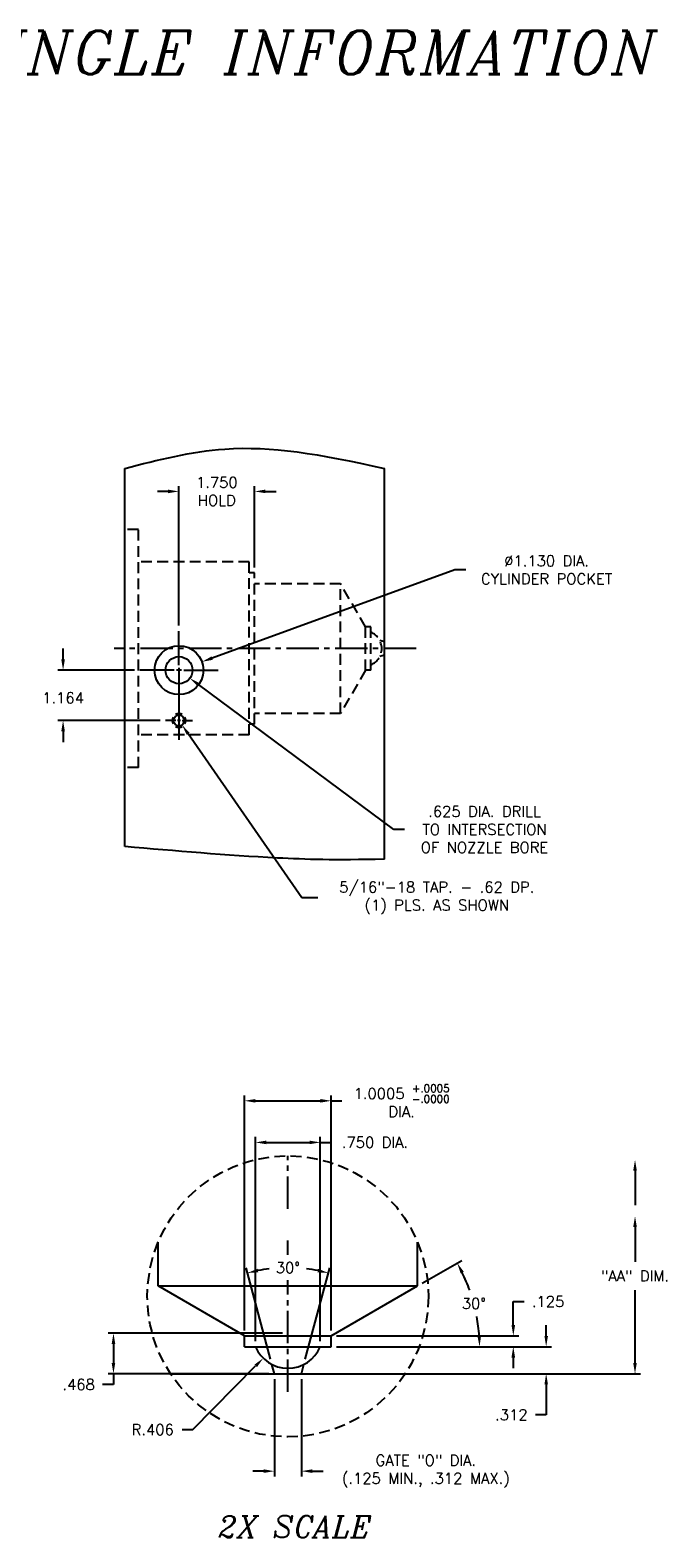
# Model space of a CAD drawing. Extents: x -29 to 83, y 156 to 191.
# Tile 5 of 6: x 27 to 42, y 156 to 191. Entities that reach past the tile are written whole.
import ezdxf
from ezdxf.enums import TextEntityAlignment as Align

# ---------------------------------------------------------------- set-up
doc = ezdxf.new("R2010")
doc.units = 0
doc.header["$MEASUREMENT"] = 0
doc.linetypes.add('CENTER2', pattern=[1.125, 0.75, -0.125, 0.125, -0.125])
doc.linetypes.add('HIDDEN', pattern=[0.375, 0.25, -0.125])
doc.layers.get('DEFPOINTS').update_dxf_attribs({"linetype": 'CONTINUOUS'})
for name, color, linetype in [('BORE_HIDDEN', 1, 'HIDDEN'), ('DIM_HIDDEN', 4, 'HIDDEN'), ('DIMENSIONS', 4, 'CONTINUOUS'), ('DSCV_BORE_CENTER', 22, 'CENTER2'), ('DSCV_BORE_SOLID', 1, 'CONTINUOUS'), ('NP_SHAPE_SOLID', 6, 'CONTINUOUS'), ('SCV200_BORE_SOLID', 1, 'CONTINUOUS'), ('SCV400_BORE_SOLID', 1, 'CONTINUOUS'), ('SCV_BORE_CENTER', 22, 'CENTER2')]:
    doc.layers.add(name, color=color, linetype=linetype)
doc.styles.add('ITALIC', font='italic.shx')
doc.styles.add('ROMANS', font='romans.shx')
doc.dimstyles.new('CATALOG', dxfattribs={"dimscale": 2, "dimtxt": 0.125, "dimasz": 0.125, "dimexe": 0.0625, "dimexo": 0.0625, "dimgap": 0.09, "dimtad": 0, "dimtih": 1, "dimtoh": 1, "dimdec": 3, "dimzin": 4, "dimdsep": 46, "dimtxsty": 'ROMANS', "dimcen": 0, "dimclrd": 256, "dimclre": 256, "dimclrt": 256, "dimadec": 0, "dimazin": 0, "dimtfac": 0.7, "dimtdec": 3, "dimtofl": 0, "dimtmove": 0, "dimatfit": 3, "dimfxl": 1, "dimtolj": 1, "dimtzin": 4, "dimlwd": -1, "dimlwe": -1, "dimarcsym": 0})
doc.dimstyles.new('CATALOG_2XSCALE', dxfattribs={"dimscale": 2, "dimtxt": 0.125, "dimasz": 0.125, "dimexe": 0.0625, "dimexo": 0.0625, "dimgap": 0.09, "dimtad": 0, "dimtih": 1, "dimtoh": 1, "dimdec": 3, "dimlfac": 0.5, "dimzin": 4, "dimdsep": 46, "dimtxsty": 'ROMANS', "dimcen": 0, "dimclrd": 256, "dimclre": 256, "dimclrt": 256, "dimadec": 0, "dimazin": 0, "dimtfac": 0.7, "dimtdec": 3, "dimtofl": 0, "dimtmove": 0, "dimatfit": 3, "dimfxl": 1, "dimtolj": 1, "dimtzin": 4, "dimlwd": -1, "dimlwe": -1, "dimarcsym": 0})

# ---------------------------------------------------------------- blocks, each defined once
blk = doc.blocks.new('*D5')
at = {"layer": 'DEFPOINTS', "color": 0}
for p in [(32.849, 159.998), (33.473, 159.998), (33.473, 157.744)]:
    blk.add_point(p, dxfattribs=at)
at = {"layer": 'DIMENSIONS'}
for p, q in [((32.849, 159.873), (32.849, 157.619)), ((33.473, 159.873), (33.473, 157.619)), ((32.599, 157.744), (32.349, 157.744)), ((33.723, 157.744), (33.973, 157.744))]:
    blk.add_line(p, q, dxfattribs=at)
for points in [[(32.599, 157.786), (32.599, 157.703), (32.849, 157.744)], [(33.723, 157.786), (33.723, 157.703), (33.473, 157.744)]]:
    blk.add_solid(points, dxfattribs=at)
at = {"layer": 'DIMENSIONS', "insert": (36.349, 157.744), "char_height": 0.25, "attachment_point": 5, "style": 'ROMANS'}
blk.add_mtext('\\A1;GATE "O" DIA.\\P(.125 MIN., .312 MAX.)', dxfattribs=at)
blk = doc.blocks.new('*D10')
at = {"layer": 'DEFPOINTS', "color": 0}
for p in [(36.161, 162.027), (37.534, 161.293), (34.161, 160.872), (32.16, 160.622), (34.161, 160.622)]:
    blk.add_point(p, dxfattribs=at)
at = {"layer": 'DIMENSIONS'}
for p, q in [((36.269, 162.089), (37.183, 162.617)), ((34.286, 160.622), (37.718, 160.622))]:
    blk.add_line(p, q, dxfattribs=at)
for start, end in [(19.7396, 26.2926), (3.7073, 10.3635)]:
    blk.add_arc((33.728, 160.622), 3.864, start, end, dxfattribs=at)
for points in [[(37.156, 162.314), (37.23, 162.354), (37.075, 162.554)], [(37.626, 160.873), (37.543, 160.871), (37.593, 160.622)]]:
    blk.add_solid(points, dxfattribs=at)
at = {"layer": 'DIMENSIONS', "insert": (37.461, 161.622), "char_height": 0.25, "attachment_point": 5, "style": 'ROMANS'}
blk.add_mtext('\\A1;30° ', dxfattribs=at)
blk = doc.blocks.new('*D11')
at = {"layer": 'DEFPOINTS', "color": 0}
for p in [(34.161, 160.622), (33.473, 159.998), (39.132, 159.998)]:
    blk.add_point(p, dxfattribs=at)
at = {"layer": 'DIMENSIONS'}
for p, q in [((39.132, 160.872), (39.132, 161.122)), ((34.286, 160.622), (39.257, 160.622)), ((33.598, 159.998), (39.257, 159.998)), ((39.132, 159.748), (39.132, 159.047)), ((39.132, 159.047), (38.882, 159.047))]:
    blk.add_line(p, q, dxfattribs=at)
for points in [[(39.091, 160.872), (39.174, 160.872), (39.132, 160.622)], [(39.091, 159.748), (39.174, 159.748), (39.132, 159.998)]]:
    blk.add_solid(points, dxfattribs=at)
at = {"layer": 'DIMENSIONS', "insert": (38.327, 159.047), "char_height": 0.25, "attachment_point": 5, "style": 'ROMANS'}
blk.add_mtext('\\A1;.312 ', dxfattribs=at)
blk = doc.blocks.new('*D12')
at = {"layer": 'DEFPOINTS', "color": 0}
for p in [(34.161, 160.872), (38.372, 160.872), (34.161, 160.622)]:
    blk.add_point(p, dxfattribs=at)
at = {"layer": 'DIMENSIONS'}
for p, q in [((38.372, 161.122), (38.372, 161.666)), ((38.372, 161.666), (38.622, 161.666)), ((34.286, 160.872), (38.497, 160.872)), ((34.286, 160.622), (38.497, 160.622)), ((38.372, 160.372), (38.372, 160.122))]:
    blk.add_line(p, q, dxfattribs=at)
for points in [[(38.33, 161.122), (38.413, 161.122), (38.372, 160.872)], [(38.33, 160.372), (38.413, 160.372), (38.372, 160.622)]]:
    blk.add_solid(points, dxfattribs=at)
at = {"layer": 'DIMENSIONS', "insert": (39.177, 161.666), "char_height": 0.25, "attachment_point": 5, "style": 'ROMANS'}
blk.add_mtext('\\A1;.125 ', dxfattribs=at)
blk = doc.blocks.new('*D13')
at = {"layer": 'DEFPOINTS', "color": 0}
for p in [(33.476, 162.435), (32.792, 160.211), (33.53, 160.211), (32.849, 159.998), (33.473, 159.998)]:
    blk.add_point(p, dxfattribs=at)
at = {"layer": 'DIMENSIONS'}
for p, q in [((32.76, 160.332), (32.193, 162.447)), ((33.562, 160.332), (34.129, 162.447))]:
    blk.add_line(p, q, dxfattribs=at)
for start, end in [(96.831, 101.0371), (78.9629, 83.169)]:
    blk.add_arc((33.161, 158.834), 3.615, start, end, dxfattribs=at)
for points in [[(32.478, 162.342), (32.459, 162.423), (32.225, 162.326)], [(33.862, 162.423), (33.844, 162.342), (34.097, 162.326)]]:
    blk.add_solid(points, dxfattribs=at)
at = {"layer": 'DIMENSIONS', "insert": (33.161, 162.449), "char_height": 0.25, "attachment_point": 5, "style": 'ROMANS'}
blk.add_mtext('\\A1;30° ', dxfattribs=at)
blk = doc.blocks.new('*D14')
at = {"layer": 'DEFPOINTS', "color": 0}
for p in [(33.911, 165.346), (32.411, 160.622), (33.911, 160.622)]:
    blk.add_point(p, dxfattribs=at)
at = {"layer": 'DIMENSIONS'}
for p, q in [((32.411, 160.747), (32.411, 165.471)), ((32.661, 165.346), (33.661, 165.346)), ((33.911, 160.747), (33.911, 165.471)), ((33.911, 165.346), (34.161, 165.346))]:
    blk.add_line(p, q, dxfattribs=at)
for points in [[(32.661, 165.387), (32.661, 165.304), (32.411, 165.346)], [(33.661, 165.387), (33.661, 165.304), (33.911, 165.346)]]:
    blk.add_solid(points, dxfattribs=at)
at = {"layer": 'DIMENSIONS', "insert": (35.174, 165.346), "char_height": 0.25, "attachment_point": 5, "style": 'ROMANS'}
blk.add_mtext('\\A1;.750 DIA.', dxfattribs=at)
blk = doc.blocks.new('*D15')
at = {"layer": 'DEFPOINTS', "color": 0}
for p in [(34.161, 166.308), (32.16, 160.872), (34.161, 160.872)]:
    blk.add_point(p, dxfattribs=at)
at = {"layer": 'DIMENSIONS'}
for p, q in [((32.16, 160.997), (32.16, 166.433)), ((32.41, 166.308), (33.911, 166.308)), ((34.161, 160.997), (34.161, 166.433)), ((34.161, 166.308), (34.411, 166.308))]:
    blk.add_line(p, q, dxfattribs=at)
for points in [[(32.41, 166.349), (32.41, 166.266), (32.16, 166.308)], [(33.911, 166.349), (33.911, 166.266), (34.161, 166.308)]]:
    blk.add_solid(points, dxfattribs=at)
at = {"layer": 'DIMENSIONS', "insert": (35.79, 166.308), "char_height": 0.25, "attachment_point": 5, "style": 'ROMANS'}
blk.add_mtext('\\A1;\\A1;1.0005 {\\H0.7x;\\S+.0005^ -.0000;\\P}DIA.', dxfattribs=at)
blk = doc.blocks.new('*D29')
at = {"layer": 'DEFPOINTS', "color": 0}
for p in [(27.964, 176.266), (29.738, 176.266), (30.331, 175.102)]:
    blk.add_point(p, dxfattribs=at)
at = {"layer": 'DIMENSIONS'}
for p, q in [((27.964, 176.516), (27.964, 176.766)), ((29.613, 176.266), (27.839, 176.266)), ((30.206, 175.102), (27.839, 175.102)), ((27.964, 174.852), (27.964, 174.602))]:
    blk.add_line(p, q, dxfattribs=at)
for points in [[(27.923, 176.516), (28.006, 176.516), (27.964, 176.266)], [(27.923, 174.852), (28.006, 174.852), (27.964, 175.102)]]:
    blk.add_solid(points, dxfattribs=at)
at = {"layer": 'DIMENSIONS', "insert": (27.964, 175.625), "char_height": 0.25, "attachment_point": 5, "style": 'ROMANS'}
blk.add_mtext('\\A1;1.164 ', dxfattribs=at)
blk = doc.blocks.new('*D22')
at = {"layer": 'DEFPOINTS', "color": 0}
for p in [(30.643, 176.266), (30.894, 176.08)]:
    blk.add_point(p, dxfattribs=at)
at = {"layer": 'DIMENSIONS'}
for p, q in [((35.61, 172.582), (31.095, 175.931)), ((35.86, 172.582), (35.61, 172.582))]:
    blk.add_line(p, q, dxfattribs=at)
blk.add_solid([(31.119, 175.964), (31.07, 175.897), (30.894, 176.08)], dxfattribs=at)
at = {"layer": 'DIMENSIONS', "insert": (37.706, 172.582), "char_height": 0.25, "attachment_point": 5, "style": 'ROMANS'}
blk.add_mtext('\\A1;.625 DIA. DRILL\\PTO INTERSECTION\\POF NOZZLE BORE', dxfattribs=at)
blk = doc.blocks.new('*D25')
at = {"layer": 'DEFPOINTS', "color": 0}
for p in [(30.643, 175.102), (30.714, 174.999)]:
    blk.add_point(p, dxfattribs=at)
at = {"layer": 'DIMENSIONS'}
for p, q in [((33.482, 170.999), (30.856, 174.793)), ((33.852, 170.999), (33.482, 170.999))]:
    blk.add_line(p, q, dxfattribs=at)
blk.add_solid([(30.89, 174.817), (30.822, 174.77), (30.714, 174.999)], dxfattribs=at)
at = {"layer": 'DIMENSIONS', "insert": (36.603, 170.999), "char_height": 0.25, "attachment_point": 5, "style": 'ROMANS'}
blk.add_mtext('\\A1;5/16"-18 TAP. - .62 DP.\\P(1) PLS. AS SHOWN', dxfattribs=at)
blk = doc.blocks.new('*D43')
at = {"layer": 'DEFPOINTS', "color": 0}
for p in [(31.174, 176.459), (30.112, 176.073)]:
    blk.add_point(p, dxfattribs=at)
at = {"layer": 'DIMENSIONS'}
for p, q in [((37.021, 178.585), (31.409, 176.544)), ((37.271, 178.585), (37.021, 178.585))]:
    blk.add_line(p, q, dxfattribs=at)
blk.add_solid([(31.395, 176.583), (31.423, 176.505), (31.174, 176.459)], dxfattribs=at)
at = {"layer": 'DIMENSIONS', "insert": (39.141, 178.585), "char_height": 0.25, "attachment_point": 5, "style": 'ROMANS'}
blk.add_mtext('\\A1;∅1.130 DIA.\\PCYLINDER POCKET', dxfattribs=at)
blk = doc.blocks.new('*D44')
at = {"layer": 'DEFPOINTS', "color": 0}
for p in [(30.643, 180.399), (32.393, 178.516), (30.643, 177.17)]:
    blk.add_point(p, dxfattribs=at)
at = {"layer": 'DIMENSIONS'}
for p, q in [((30.393, 180.399), (30.143, 180.399)), ((30.643, 177.295), (30.643, 180.524)), ((32.393, 178.641), (32.393, 180.524)), ((32.643, 180.399), (32.893, 180.399))]:
    blk.add_line(p, q, dxfattribs=at)
for points in [[(30.393, 180.441), (30.393, 180.358), (30.643, 180.399)], [(32.643, 180.441), (32.643, 180.358), (32.393, 180.399)]]:
    blk.add_solid(points, dxfattribs=at)
at = {"layer": 'DIMENSIONS', "insert": (31.518, 180.399), "char_height": 0.25, "attachment_point": 5, "style": 'ROMANS'}
blk.add_mtext('\\A1;1.750 \\PHOLD', dxfattribs=at)
blk = doc.blocks.new('*D57')
at = {"layer": 'DEFPOINTS', "color": 0}
for p in [(33.161, 160.935), (29.129, 159.998), (32.849, 159.998)]:
    blk.add_point(p, dxfattribs=at)
at = {"layer": 'DIMENSIONS'}
for p, q in [((33.036, 160.935), (29.004, 160.935)), ((29.129, 160.685), (29.129, 160.248)), ((29.129, 159.748), (28.879, 159.748)), ((32.724, 159.998), (29.004, 159.998)), ((29.129, 159.998), (29.129, 159.748))]:
    blk.add_line(p, q, dxfattribs=at)
for points in [[(29.087, 160.685), (29.17, 160.685), (29.129, 160.935)], [(29.087, 160.248), (29.17, 160.248), (29.129, 159.998)]]:
    blk.add_solid(points, dxfattribs=at)
at = {"layer": 'DIMENSIONS', "insert": (28.324, 159.748), "char_height": 0.25, "attachment_point": 5, "style": 'ROMANS'}
blk.add_mtext('\\A1;.468 ', dxfattribs=at)
blk = doc.blocks.new('*D58')
at = {"layer": 'DEFPOINTS', "color": 0}
for p in [(33.161, 160.935), (32.591, 160.355)]:
    blk.add_point(p, dxfattribs=at)
at = {"layer": 'DIMENSIONS'}
for p, q in [((30.966, 158.704), (32.416, 160.177)), ((30.716, 158.704), (30.966, 158.704))]:
    blk.add_line(p, q, dxfattribs=at)
blk.add_solid([(32.386, 160.206), (32.445, 160.148), (32.591, 160.355)], dxfattribs=at)
at = {"layer": 'DIMENSIONS', "insert": (30.036, 158.704), "char_height": 0.25, "attachment_point": 5, "style": 'ROMANS'}
blk.add_mtext('\\A1;R.406 ', dxfattribs=at)

msp = doc.modelspace()

# ---------------------------------------------------------------- linework, layer by layer
at = {"layer": 'BORE_HIDDEN'}
for p, q in [((29.70481, 179.51975), (29.39281, 179.51975)), ((29.70481, 174.01175), (29.70481, 179.51975)), ((32.26781, 178.76863), (29.70481, 178.76863)), ((32.26781, 174.76863), (32.26781, 178.76863)), ((32.39281, 178.51625), (32.26781, 178.51625)), ((32.39281, 175.01525), (32.39281, 178.51625)), ((34.3786, 178.26575), (32.39281, 178.26575)), ((34.3786, 175.26575), (34.3786, 178.26575)), ((34.95581, 177.266), (34.3786, 178.26575)), ((35.08081, 177.266), (34.95581, 177.266)), ((34.95581, 176.2655), (34.95581, 177.266)), ((35.08081, 176.2655), (35.08081, 177.266)), ((35.39281, 176.92175), (35.28656, 176.95022)), ((35.39281, 176.60975), (35.28656, 176.58128)), ((34.95581, 176.2655), (34.3786, 175.26575)), ((35.08081, 176.2655), (34.95581, 176.2655)), ((32.39281, 175.01525), (32.26781, 175.01525)), ((34.3786, 175.26575), (32.39281, 175.26575)), ((32.26781, 174.76863), (29.70481, 174.76863)), ((29.70481, 174.01175), (29.39281, 174.01175))]:
    msp.add_line(p, q, dxfattribs=at)
msp.add_arc((34.92461, 176.76575), 0.40625, 292.612226, 67.387774, dxfattribs=at)
at = {"layer": 'DEFPOINTS'}
msp.add_point((35.87529, 159.99828), dxfattribs=at)
at = {"layer": 'DIM_HIDDEN'}
msp.add_circle((33.16084, 161.78553), 3.25, dxfattribs=at)
at = {"layer": 'DIMENSIONS'}
for p, q in [((41.18579, 164.69564), (41.18579, 163.89163)), ((41.18579, 163.39163), (41.18579, 162.58762)), ((41.18579, 160.24828), (41.18579, 161.93)), ((36.00029, 159.99828), (41.31079, 159.99828))]:
    msp.add_line(p, q, dxfattribs=at)
msp.add_point((41.18579, 159.99828), dxfattribs=at)
for points in [[(41.14413, 164.69564), (41.22746, 164.69564), (41.18579, 164.94564)], [(41.14413, 163.39163), (41.22746, 163.39163), (41.18579, 163.64163)], [(41.14413, 160.24828), (41.22746, 160.24828), (41.18579, 159.99828)]]:
    msp.add_solid(points, dxfattribs=at)
at = {"layer": 'DSCV_BORE_CENTER'}
msp.add_line((36.12615, 176.76575), (29.14281, 176.76575), dxfattribs=at)
at = {"layer": 'DSCV_BORE_SOLID'}
for p, q in [((30.64281, 176.37975), (30.64281, 177.17025)), ((30.52881, 176.26575), (29.73831, 176.26575)), ((30.69981, 176.26575), (30.58581, 176.26575)), ((30.64281, 176.32275), (30.64281, 176.20875)), ((30.64281, 176.26575), (30.64281, 174.65226)), ((30.64281, 176.15175), (30.64281, 175.36125)), ((30.75681, 176.26575), (31.54731, 176.26575)), ((30.57167, 175.10175), (30.33081, 175.10175)), ((30.67837, 175.10175), (30.60724, 175.10175)), ((30.64281, 175.13732), (30.64281, 175.06619)), ((30.64281, 175.03062), (30.64281, 174.78975)), ((30.71394, 175.10175), (30.95481, 175.10175))]:
    msp.add_line(p, q, dxfattribs=at)
for centre, radius in [((30.64281, 176.26575), 0.3125), ((30.64281, 175.10175), 0.1248)]:
    msp.add_circle(centre, radius, dxfattribs=at)
for start, end in [(149.999997, 209.999999), (60.000002, 120.000003), (329.999934, 29.999922), (240.000007, 299.999995)]:
    msp.add_arc((30.64281, 175.10175), 0.156, start, end, dxfattribs=at)
at = {"layer": 'NP_SHAPE_SOLID'}
for p, q in [((29.39281, 172.18653), (29.39281, 180.93278)), ((35.39281, 171.89561), (35.39281, 180.93107)), ((30.44639, 159.99828), (35.87529, 159.99828))]:
    msp.add_line(p, q, dxfattribs=at)
for points, knots in [([(29.39281, 180.93278), (30.15887, 181.12807), (31.97092, 181.59003), (33.86624, 181.27062), (35.39281, 180.93107)], [0, 0, 0, 0, 2.3557209, 5.57224888, 5.57224888, 5.57224888, 5.57224888]), ([(35.39281, 171.89561), (34.23708, 171.86693), (32.38897, 171.92629), (30.56467, 172.08474), (29.39281, 172.18653)], [2.79467798, 2.79467798, 2.79467798, 2.79467798, 4.76297284, 8.29829261, 8.29829261, 8.29829261, 8.29829261])]:
    msp.add_open_spline(points, degree=3, knots=knots, dxfattribs=at)
at = {"layer": 'SCV200_BORE_SOLID'}
msp.add_circle((30.64281, 176.26575), 0.565, dxfattribs=at)
at = {"layer": 'SCV400_BORE_SOLID'}
for p, q in [((30.16084, 162.02669), (30.16084, 163.03553)), ((36.16084, 162.02669), (36.16084, 163.03553)), ((32.16034, 160.87228), (30.16084, 162.02669)), ((30.16084, 162.02669), (36.16084, 162.02669)), ((34.16134, 160.87228), (36.16084, 162.02669)), ((32.16034, 160.87228), (34.16134, 160.87228)), ((32.16034, 160.62228), (32.16034, 160.87228)), ((34.16134, 160.62228), (34.16134, 160.87228)), ((32.16034, 160.62228), (34.16134, 160.62228)), ((32.84884, 159.99828), (32.79191, 160.21077)), ((33.47284, 159.99828), (33.52978, 160.21077))]:
    msp.add_line(p, q, dxfattribs=at)
msp.add_arc((33.16084, 160.93468), 0.8125, 202.612226, 337.387774, dxfattribs=at)
at = {"layer": 'SCV_BORE_CENTER'}
for p, q in [((33.16084, 163.81049), (33.16084, 165.03553)), ((33.16084, 162.74934), (33.16084, 163.07451)), ((33.16084, 159.57571), (33.16084, 162.16164))]:
    msp.add_line(p, q, dxfattribs=at)

# ---------------------------------------------------------------- texts
at = {"layer": 'DIMENSIONS', "style": 'ITALIC'}
msp.add_text('2X SCALE', height=0.5, dxfattribs=at).set_placement((33.32582, 156.46072), align=Align.MIDDLE_CENTER)
at = {"layer": 'DIMENSIONS', "insert": (21.8196, 191.04752), "char_height": 1, "width": 48.2857, "attachment_point": 2, "style": 'ITALIC'}
msp.add_mtext('400 SERIES SCB-S BODYLESS SINGLE INFORMATION', dxfattribs=at)
at = {"layer": 'DIMENSIONS', "insert": (41.18579, 162.25881), "char_height": 0.25, "attachment_point": 5, "style": 'ROMANS'}
msp.add_mtext('\\A1;"AA" DIM.', dxfattribs=at)

# ---------------------------------------------------------------- dimensions: what is measured, and where the dimension line sits
at = {"layer": 'DIMENSIONS'}
for base, p1, p2, text, dimstyle, override, picture, middle in [((30.64281, 180.39923), (32.39281, 178.51625), (30.64281, 177.17025), '<>\\PHOLD', 'CATALOG', {"dimpost": ' '}, '*D44', (31.51781, 180.39923)), ((34.16134, 166.30753), (32.16034, 160.87228), (34.16134, 160.87228), '\\A1;<>{\\H0.7x;\\S+.0005^ -.0000;\\P}DIA.', 'CATALOG_2XSCALE', {"dimdec": 4, "dimpost": ' '}, '*D15', (35.78956, 166.30753)), ((33.91084, 165.34556), (32.41084, 160.62228), (33.91084, 160.62228), '<>DIA.', 'CATALOG_2XSCALE', {"dimpost": ' '}, '*D14', (35.17418, 165.34556))]:
    dim = msp.add_linear_dim(base=base, p1=p1, p2=p2, text=text, dimstyle=dimstyle, override=override, dxfattribs=at)
    dim.commit()
    dim.dimension.update_dxf_attribs({"geometry": picture, "text_midpoint": middle})
dim = msp.add_diameter_dim_2p(p1=(30.11182, 176.07269), p2=(31.1738, 176.45882), text='<>DIA.\\PCYLINDER POCKET', dimstyle='CATALOG', override={"dimpost": ' '}, dxfattribs=at)
dim.commit()
dim.dimension.update_dxf_attribs({"geometry": '*D43', "text_midpoint": (39.14127, 178.58478), "dimtype": 163})
for base, p1, p2, dimstyle, picture, middle in [((27.96417, 176.26575), (30.33081, 175.10175), (29.73831, 176.26575), 'CATALOG', '*D29', (27.96417, 175.62474)), ((38.37169, 160.87228), (34.16134, 160.62228), (34.16134, 160.87228), 'CATALOG_2XSCALE', '*D12', (39.17669, 161.66601)), ((39.13237, 159.99828), (34.16134, 160.62228), (33.47284, 159.99828), 'CATALOG_2XSCALE', '*D11', (38.32737, 159.04656))]:
    dim = msp.add_linear_dim(base=base, p1=p1, p2=p2, angle=90, dimstyle=dimstyle, override={"dimpost": ' '}, dxfattribs=at)
    dim.commit()
    dim.dimension.update_dxf_attribs({"geometry": picture, "text_midpoint": middle, "dimtype": 160})
for center, mpoint, text, picture, middle in [((30.64281, 176.26575), (30.8938, 176.07959), '.625 DIA. DRILL\\PTO INTERSECTION\\POF NOZZLE BORE', '*D22', (37.70639, 172.58168)), ((30.64281, 175.10175), (30.71394, 174.99897), '5/16"-18 TAP. - .62 DP.\\P(1) PLS. AS SHOWN', '*D25', (36.60294, 170.99863))]:
    dim = msp.add_radius_dim(center=center, mpoint=mpoint, text=text, dimstyle='CATALOG', override={"dimpost": ' '}, dxfattribs=at)
    dim.commit()
    dim.dimension.update_dxf_attribs({"geometry": picture, "text_midpoint": middle, "dimtype": 164})
for base, line1, line2, picture, middle in [((37.53396, 161.29332), ((32.16034, 160.62228), (34.16134, 160.62228)), ((34.16134, 160.87228), (36.16084, 162.02669)), '*D10', (37.46099, 161.62244)), ((33.47593, 162.43538), ((32.84884, 159.99828), (32.79191, 160.21077)), ((33.47284, 159.99828), (33.52978, 160.21077)), '*D13', (33.16084, 162.44914))]:
    dim = msp.add_angular_dim_2l(base=base, line1=line1, line2=line2, dimstyle='CATALOG_2XSCALE', override={"dimdec": 0, "dimpost": ' ', "dimazin": 1}, dxfattribs=at)
    dim.commit()
    dim.dimension.update_dxf_attribs({"geometry": picture, "text_midpoint": middle})
dim = msp.add_linear_dim(base=(29.12861, 159.99828), p1=(33.16084, 160.93468), p2=(32.84884, 159.99828), angle=90, dimstyle='CATALOG_2XSCALE', override={"dimpost": ' '}, dxfattribs=at)
dim.commit()
dim.dimension.update_dxf_attribs({"geometry": '*D57', "text_midpoint": (28.32361, 159.74828)})
dim = msp.add_radius_dim(center=(33.16084, 160.93468), mpoint=(32.59106, 160.35545), dimstyle='CATALOG_2XSCALE', override={"dimpost": ' '}, dxfattribs=at)
dim.commit()
dim.dimension.update_dxf_attribs({"geometry": '*D58', "text_midpoint": (30.03643, 158.70388), "dimtype": 164})
dim = msp.add_linear_dim(base=(33.47284, 157.7444), p1=(32.84884, 159.99828), p2=(33.47284, 159.99828), text='GATE "O" DIA.\\P(.125 MIN., .312 MAX.)', dimstyle='CATALOG_2XSCALE', override={"dimdec": 4, "dimpost": ' ', "dimtol": 1, "dimtp": 0.0005, "dimtdec": 4}, dxfattribs=at)
dim.commit()
dim.dimension.update_dxf_attribs({"geometry": '*D5', "text_midpoint": (36.34927, 157.7444), "dimtype": 160})

doc.saveas('drawing.dxf')
